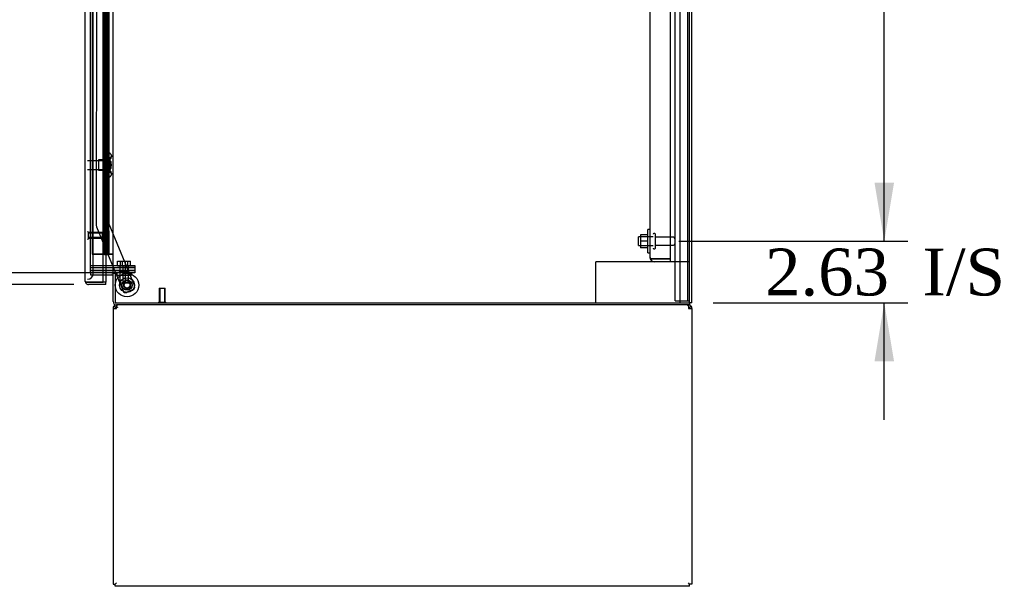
# Model space of a CAD drawing. Header units: inches. Extents: x 2 to 538, y -2 to 358.
# Tile 15 of 25: x 250 to 292, y 146 to 170. Entities that reach past the tile are written whole.
import ezdxf
from ezdxf.enums import TextEntityAlignment as Align
from ezdxf.lldxf.tags import DXFTag

# ---------------------------------------------------------------- set-up
doc = ezdxf.new("R2010")
doc.units = ezdxf.units.IN
doc.header["$MEASUREMENT"] = 0
for name, color, linetype in [('COM43135', 7, 'Continuous'), ('COM50669', 7, 'Continuous'), ('COM55602-2', 7, 'Continuous'), ('COM55607-2', 7, 'Continuous'), ('COM55738-23', 7, 'Continuous'), ('COM70098', 7, 'Continuous'), ('COM70220', 7, 'Continuous'), ('COM70839-4', 7, 'Continuous'), ('COM71182-2', 7, 'Continuous'), ('COM71183-4', 7, 'Continuous'), ('COM71187-2', 7, 'Continuous'), ('COM71194-4', 7, 'Continuous'), ('Default', 7, 'Continuous'), ('GSK86006', 7, 'Continuous'), ('NTS166105', 7, 'Continuous'), ('NTS18147', 7, 'Continuous'), ('NTS86070', 7, 'Continuous'), ('ROL87452', 7, 'Continuous'), ('RVT17786', 7, 'Continuous'), ('SCC180005', 7, 'Continuous'), ('STD26089', 7, 'Continuous'), ('STD26122', 7, 'Continuous'), ('STD26258', 7, 'Continuous'), ('WAF25059', 7, 'Continuous'), ('WAF25376', 7, 'Continuous'), ('WAM30038', 7, 'Continuous')]:
    doc.layers.add(name, color=color, linetype=linetype)
doc.styles.add('SEACAD_Times_New_Roman', font='times.ttf')
tags = doc.linetypes.add('HIDDEN2', pattern=[0.1875, 0.125, -0.0625]).pattern_tags.tags
tags[6:7] = [DXFTag(74, 4), DXFTag(75, 0), DXFTag(340, '0'), DXFTag(46, 0.0), DXFTag(50, 0.0), DXFTag(44, 0.0), DXFTag(45, 0.0)]
tags[4:5] = [DXFTag(74, 4), DXFTag(75, 0), DXFTag(340, '0'), DXFTag(46, 0.0), DXFTag(50, 0.0), DXFTag(44, 0.0), DXFTag(45, 0.0)]
doc.dimstyles.new('HAMMOND_(STH_-_540x360)', dxfattribs={"dimtxt": 2, "dimasz": 2.5, "dimexe": 1, "dimexo": 1, "dimgap": 0.5, "dimtad": 0, "dimtih": 1, "dimtoh": 1, "dimzin": 0, "dimdsep": 46, "dimtxsty": 'SEACAD_Times_New_Roman', "dimblk1": '_SE_FILLED', "dimblk2": '_SE_FILLED', "dimsah": 1, "dimcen": 1, "dimadec": 0, "dimazin": 0, "dimtfac": 0.8, "dimtofl": 0, "dimtmove": 0, "dimatfit": 3, "dimfxl": 1, "dimtolj": 1, "dimtzin": 0, "dimarcsym": 0})

# ---------------------------------------------------------------- blocks, each defined once
blk = doc.blocks.new('SE2')
at = {"layer": 'COM43135', "color": 7, "linetype": 'HIDDEN2'}
for p, q in [((277.87, 160.3), (277.87, 228.049)), ((276.995, 160.359), (276.995, 227.989)), ((276.995, 160.359), (276.995, 160.359)), ((276.995, 160.359), (276.995, 160.359)), ((277.18, 160.3), (277.031, 160.3)), ((277.098, 160.299), (277.031, 160.25)), ((277.098, 160.299), (277.18, 160.299)), ((277.18, 160.3), (277.87, 160.3)), ((277.18, 160.299), (277.18, 160.299)), ((277.87, 160.299), (277.18, 160.299)), ((277.87, 160.174), (277.18, 160.174)), ((277.87, 160.174), (277.87, 160.299))]:
    blk.add_line(p, q, dxfattribs=at)
for start, end in [(180, 180.0589), (180.1208, 216.194), (216.194, 270)]:
    blk.add_arc((277.18, 160.359), 0.185, start, end, dxfattribs=at)
blk.add_open_spline([(277.031, 160.3), (277.019, 160.31), (277.01, 160.319), (277.001, 160.334), (276.999, 160.339), (276.996, 160.349), (276.995, 160.354), (276.995, 160.359)], degree=3, knots=[0, 0, 0, 0, 0.5, 0.5, 0.75, 0.75, 1, 1, 1, 1], dxfattribs=at)
at = {"layer": 'COM50669', "color": 7, "linetype": 'HIDDEN2'}
for p, q in [((274.825, 160.174), (274.682, 160.174)), ((274.682, 158.424), (274.682, 160.174)), ((277.18, 160.174), (274.825, 160.174)), ((278.682, 160.174), (277.87, 160.174))]:
    blk.add_line(p, q, dxfattribs=at)
at = {"layer": 'COM55602-2', "color": 7, "linetype": 'Continuous'}
for p, q in [((254.232, 158.274), (254.232, 158.329)), ((278.634, 158.274), (278.634, 158.329)), ((254.089, 158.186), (254.089, 146.425)), ((254.089, 158.186), (254.232, 158.186)), ((254.194, 158.216), (254.119, 158.274)), ((254.232, 158.186), (254.232, 158.274)), ((278.634, 158.274), (278.634, 158.186)), ((278.634, 158.186), (278.777, 158.186)), ((278.672, 158.216), (278.747, 158.274)), ((278.777, 158.186), (278.777, 146.425)), ((254.089, 146.425), (254.184, 146.425)), ((254.184, 146.425), (254.232, 146.472)), ((254.184, 146.424), (254.232, 146.472)), ((254.184, 146.329), (254.184, 146.424)), ((278.682, 146.329), (254.184, 146.329)), ((278.682, 146.425), (278.634, 146.472)), ((278.682, 146.424), (278.634, 146.472)), ((278.777, 146.425), (278.682, 146.425)), ((278.682, 146.329), (278.682, 146.424))]:
    blk.add_line(p, q, dxfattribs=at)
for centre, radius, start, end in [((254.232, 158.186), 0.143, 90, 142.4161), ((278.634, 158.186), 0.143, 37.5839, 90), ((254.232, 158.186), 0.143, 142.4162, 180), ((254.232, 158.186), 0.048, 142.4162, 180), ((254.232, 158.186), 0.048, 90, 142.4162), ((254.232, 158.186), 0.048, 90, 142.4162), ((278.634, 158.186), 0.048, 37.5838, 90), ((278.634, 158.186), 0.048, 0, 37.5838), ((278.634, 158.186), 0.143, 0, 37.5838)]:
    blk.add_arc(centre, radius, start, end, dxfattribs=at)
at = {"layer": 'COM55602-2', "color": 7, "linetype": 'HIDDEN2'}
blk.add_arc((254.294, 158.124), 0.11, 92.1547, 123.9357, dxfattribs=at)
at = {"layer": 'COM55602-2', "color": 7, "linetype": 'Continuous'}
for points in [[(254.289, 158.329), (254.28, 158.329), (254.27, 158.324), (254.251, 158.305), (254.241, 158.291), (254.232, 158.274)], [(278.634, 158.274), (278.624, 158.291), (278.615, 158.305), (278.596, 158.324), (278.586, 158.329), (278.576, 158.329)]]:
    blk.add_open_spline(points, degree=3, knots=[0, 0, 0, 0, 0.5, 0.5, 1, 1, 1, 1], dxfattribs=at)
at = {"layer": 'COM55607-2', "color": 7, "linetype": 'HIDDEN2'}
for p, q in [((253.196, 228.497), (253.196, 160.497)), ((253.741, 228.497), (253.741, 160.497)), ((253.841, 160.497), (253.841, 228.497)), ((253.791, 169.498), (253.791, 170.497)), ((253.832, 169.498), (253.832, 170.497)), ((253.877, 170.497), (253.908, 170.497)), ((253.908, 169.497), (253.908, 170.497)), ((253.736, 169.498), (253.791, 169.498)), ((253.78, 169.498), (253.908, 169.498)), ((253.78, 168.498), (253.78, 169.497)), ((253.877, 169.497), (253.908, 169.497)), ((253.903, 169.497), (253.903, 168.498)), ((253.908, 168.498), (253.908, 169.497)), ((253.736, 168.498), (253.791, 168.498)), ((253.78, 168.498), (253.908, 168.498)), ((253.791, 167.498), (253.791, 168.497)), ((253.832, 167.498), (253.832, 168.497)), ((253.877, 168.497), (253.908, 168.497)), ((253.908, 167.497), (253.908, 168.497)), ((253.736, 167.498), (253.791, 167.498)), ((253.78, 167.498), (253.908, 167.498)), ((253.78, 166.498), (253.78, 167.497)), ((253.877, 167.497), (253.908, 167.497)), ((253.903, 167.497), (253.903, 166.498)), ((253.908, 166.498), (253.908, 167.497)), ((253.736, 166.498), (253.791, 166.498)), ((253.78, 166.498), (253.908, 166.498)), ((253.791, 165.498), (253.791, 166.497)), ((253.832, 165.498), (253.832, 166.497)), ((253.877, 166.497), (253.908, 166.497)), ((253.908, 165.497), (253.908, 166.497)), ((253.736, 165.498), (253.791, 165.498)), ((253.78, 165.498), (253.908, 165.498)), ((253.78, 164.498), (253.78, 165.497)), ((253.877, 165.497), (253.908, 165.497)), ((253.903, 165.497), (253.903, 164.498)), ((253.908, 164.498), (253.908, 165.497)), ((253.736, 164.498), (253.791, 164.498)), ((253.78, 164.498), (253.908, 164.498)), ((253.791, 163.498), (253.791, 164.497)), ((253.832, 163.498), (253.832, 164.497)), ((253.877, 164.497), (253.908, 164.497)), ((253.908, 163.497), (253.908, 164.497)), ((253.736, 163.498), (253.791, 163.498)), ((253.78, 163.498), (253.908, 163.498)), ((253.78, 162.498), (253.78, 163.497)), ((253.877, 163.497), (253.908, 163.497)), ((253.903, 163.497), (253.903, 162.498)), ((253.908, 162.498), (253.908, 163.497)), ((253.736, 162.498), (253.791, 162.498)), ((253.78, 162.498), (253.908, 162.498)), ((253.791, 161.498), (253.791, 162.497)), ((253.832, 161.498), (253.832, 162.497)), ((253.877, 162.497), (253.908, 162.497)), ((253.908, 161.497), (253.908, 162.497)), ((253.736, 161.498), (253.791, 161.498)), ((253.78, 161.498), (253.908, 161.498)), ((253.78, 160.498), (253.78, 161.497)), ((253.877, 161.497), (253.908, 161.497)), ((253.903, 161.497), (253.903, 160.498)), ((253.908, 160.498), (253.908, 161.497)), ((253.196, 160.498), (253.711, 160.498)), ((253.672, 160.497), (253.196, 160.497)), ((253.711, 160.498), (253.736, 160.498)), ((253.736, 160.498), (253.741, 160.498)), ((253.78, 160.498), (253.741, 160.498)), ((253.903, 160.498), (253.78, 160.498)), ((253.903, 160.498), (254.027, 160.498)), ((254.027, 160.498), (254.089, 160.498))]:
    blk.add_line(p, q, dxfattribs=at)
at = {"layer": 'COM55607-2', "color": 7, "linetype": 'Continuous'}
for p, q in [((253.674, 171.497), (253.674, 170.497)), ((253.877, 171.497), (253.877, 170.497)), ((253.674, 170.497), (253.674, 169.497)), ((253.674, 170.497), (253.877, 170.497)), ((253.674, 170.497), (253.877, 170.497)), ((253.877, 170.497), (253.877, 169.497)), ((253.674, 169.497), (253.877, 169.497)), ((253.674, 169.497), (253.877, 169.497)), ((253.674, 169.497), (253.674, 168.497)), ((253.877, 169.497), (253.877, 168.497)), ((253.674, 168.497), (253.674, 167.497)), ((253.674, 168.497), (253.877, 168.497)), ((253.674, 168.497), (253.877, 168.497)), ((253.877, 168.497), (253.877, 167.497)), ((253.674, 167.497), (253.877, 167.497)), ((253.674, 167.497), (253.877, 167.497)), ((253.674, 167.497), (253.674, 166.497)), ((253.877, 167.497), (253.877, 166.497)), ((253.674, 166.497), (253.674, 165.497)), ((253.674, 166.497), (253.877, 166.497)), ((253.674, 166.497), (253.877, 166.497)), ((253.877, 166.497), (253.877, 165.497)), ((253.674, 165.497), (253.877, 165.497)), ((253.674, 165.497), (253.877, 165.497)), ((253.674, 165.497), (253.674, 164.497)), ((253.877, 165.497), (253.877, 164.497)), ((253.674, 164.497), (253.674, 163.497)), ((253.674, 164.497), (253.877, 164.497)), ((253.674, 164.497), (253.877, 164.497)), ((253.877, 164.497), (253.877, 163.497)), ((253.674, 163.497), (253.877, 163.497)), ((253.674, 163.497), (253.877, 163.497)), ((253.674, 163.497), (253.674, 162.497)), ((253.877, 163.497), (253.877, 162.497)), ((253.674, 162.497), (253.674, 161.497)), ((253.674, 162.497), (253.877, 162.497)), ((253.674, 162.497), (253.877, 162.497)), ((253.877, 162.497), (253.877, 161.497)), ((253.674, 161.497), (253.877, 161.497)), ((253.674, 161.497), (253.877, 161.497)), ((253.674, 161.497), (253.674, 160.497)), ((253.877, 161.497), (253.877, 160.497)), ((253.674, 160.497), (253.672, 160.497)), ((253.877, 160.497), (253.674, 160.497)), ((253.728, 160.462), (253.728, 160.488)), ((253.728, 160.488), (253.778, 160.488)), ((253.778, 160.462), (253.728, 160.462)), ((253.741, 160.497), (253.741, 160.488)), ((253.803, 160.488), (253.778, 160.488)), ((253.803, 160.462), (253.778, 160.462)), ((253.803, 160.488), (253.853, 160.488)), ((253.853, 160.462), (253.803, 160.462)), ((253.841, 160.488), (253.841, 160.497)), ((253.853, 160.488), (253.853, 160.462)), ((254.089, 160.497), (253.877, 160.497))]:
    blk.add_line(p, q, dxfattribs=at)
at = {"layer": 'COM55738-23', "color": 7, "linetype": 'HIDDEN2'}
for p, q in [((278.057, 158.506), (278.057, 230.256)), ((278.61, 158.506), (278.61, 230.256)), ((278.057, 158.506), (278.244, 158.506)), ((278.244, 158.506), (278.494, 158.506)), ((278.494, 158.506), (278.61, 158.506)), ((278.61, 158.506), (278.682, 158.506))]:
    blk.add_line(p, q, dxfattribs=at)
at = {"layer": 'COM70098', "color": 7, "linetype": 'HIDDEN2'}
for p, q in [((253.122, 160.019), (254.271, 160.019)), ((254.271, 160.019), (255.021, 160.019)), ((255.021, 160.019), (255.021, 159.924)), ((253.122, 159.924), (254.271, 159.924)), ((254.271, 159.799), (253.122, 159.799)), ((254.271, 159.704), (254.232, 159.704)), ((255.021, 159.924), (254.271, 159.924)), ((254.271, 159.799), (255.021, 159.799)), ((255.021, 159.704), (254.271, 159.704)), ((255.021, 159.799), (255.021, 159.704))]:
    blk.add_line(p, q, dxfattribs=at)
at = {"layer": 'COM70220', "color": 7, "linetype": 'HIDDEN2'}
for p, q in [((253.247, 159.924), (253.247, 229.071)), ((253.247, 159.674), (253.247, 159.924))]:
    blk.add_line(p, q, dxfattribs=at)
blk.add_arc((252.997, 159.674), 0.25, 270, 0, dxfattribs=at)
at = {"layer": 'COM70839-4', "color": 7, "linetype": 'HIDDEN2'}
for p, q in [((253.917, 193.641), (253.904, 161.796)), ((253.385, 192.267), (253.373, 161.715)), ((253.373, 161.715), (253.373, 161.715)), ((253.904, 161.796), (255.003, 159.14)), ((253.904, 161.796), (253.904, 161.796)), ((253.904, 161.796), (255.003, 159.14)), ((253.382, 161.668), (254.195, 159.704)), ((253.382, 161.668), (254.195, 159.704)), ((254.207, 159.674), (254.513, 158.937)), ((254.207, 159.674), (254.513, 158.936)), ((254.935, 158.976), (254.676, 158.869)), ((254.935, 158.976), (254.676, 158.869))]:
    blk.add_line(p, q, dxfattribs=at)
at = {"layer": 'COM70839-4', "color": 7, "linetype": 'Continuous'}
blk.add_line((254.195, 159.704), (254.207, 159.674), dxfattribs=at)
blk.add_line((254.195, 159.704), (254.207, 159.674), dxfattribs=at)
at = {"layer": 'COM70839-4', "color": 7, "linetype": 'HIDDEN2'}
blk.add_circle((254.684, 159.176), 0.129, dxfattribs=at)
for centre, radius, start, end in [((253.498, 161.715), 0.125, 179.9757, 202.4877), ((254.684, 159.176), 0.129, 171.2174, 183.464), ((254.628, 158.984), 0.125, 202.4877, 292.4877), ((254.684, 159.176), 0.129, 261.3332, 278.5425), ((254.888, 159.092), 0.125, 292.4877, 22.4877)]:
    blk.add_arc(centre, radius, start, end, dxfattribs=at)
at = {"layer": 'COM71182-2', "color": 7, "linetype": 'Continuous'}
for p, q in [((278.682, 158.424), (278.682, 230.359)), ((254.089, 159.704), (254.089, 229.079)), ((254.041, 159.704), (253.672, 159.704)), ((254.041, 159.704), (254.089, 159.704)), ((254.232, 159.704), (254.089, 159.704)), ((254.184, 159.674), (254.184, 158.424)), ((254.232, 159.674), (254.184, 159.674)), ((254.232, 159.674), (254.232, 159.704)), ((254.184, 158.424), (278.682, 158.424))]:
    blk.add_line(p, q, dxfattribs=at)
at = {"layer": 'COM71182-2', "color": 7, "linetype": 'HIDDEN2'}
for p, q in [((253.122, 159.704), (253.122, 229.079)), ((253.672, 159.704), (253.122, 159.704))]:
    blk.add_line(p, q, dxfattribs=at)
at = {"layer": 'COM71183-4', "color": 7, "linetype": 'HIDDEN2'}
for p, q in [((253.122, 159.704), (253.122, 159.609)), ((253.122, 159.609), (253.672, 159.609))]:
    blk.add_line(p, q, dxfattribs=at)
at = {"layer": 'COM71183-4', "color": 7, "linetype": 'Continuous'}
for p, q in [((253.672, 159.609), (254.041, 159.609)), ((254.089, 158.472), (254.089, 159.674)), ((254.184, 159.674), (254.089, 159.674)), ((278.682, 158.329), (254.232, 158.329)), ((278.682, 158.424), (278.682, 158.329))]:
    blk.add_line(p, q, dxfattribs=at)
for centre, radius, start, end in [((254.041, 159.561), 0.143, 52.2051, 90), ((254.041, 159.561), 0.048, 0, 90), ((254.232, 158.472), 0.143, 180, 270)]:
    blk.add_arc(centre, radius, start, end, dxfattribs=at)
at = {"layer": 'COM71183-4', "color": 7, "linetype": 'HIDDEN2'}
blk.add_arc((254.232, 158.472), 0.048, 180, 270, dxfattribs=at)
at = {"layer": 'COM71187-2', "color": 7, "linetype": 'HIDDEN2'}
blk.add_line((278.277, 158.424), (278.277, 230.359), dxfattribs=at)
at = {"layer": 'COM71187-2', "color": 7, "linetype": 'Continuous'}
for q in [(278.777, 230.359), (278.682, 158.424)]:
    blk.add_line((278.777, 158.424), q, dxfattribs=at)
at = {"layer": 'COM71194-4', "color": 7, "linetype": 'Continuous'}
for p, q in [((252.902, 159.347), (252.902, 229.648)), ((253.672, 159.3), (253.672, 229.696)), ((253.777, 159.609), (253.777, 159.3)), ((252.902, 159.347), (252.902, 159.347)), ((252.902, 159.347), (252.902, 159.347)), ((253.045, 159.3), (252.931, 159.3)), ((252.982, 159.299), (252.931, 159.26)), ((252.982, 159.299), (253.045, 159.299)), ((253.045, 159.3), (253.672, 159.3)), ((253.045, 159.299), (253.045, 159.299)), ((253.777, 159.299), (253.045, 159.299)), ((253.777, 159.204), (253.045, 159.204)), ((253.777, 159.3), (253.672, 159.3)), ((253.777, 159.204), (253.777, 159.299))]:
    blk.add_line(p, q, dxfattribs=at)
at = {"layer": 'COM71194-4', "color": 7, "linetype": 'HIDDEN2'}
blk.add_line((253.777, 229.174), (253.777, 159.609), dxfattribs=at)
at = {"layer": 'COM71194-4', "color": 7, "linetype": 'Continuous'}
for start, end in [(180, 180.0762), (180.1561, 217.5036), (217.5036, 270)]:
    blk.add_arc((253.045, 159.347), 0.143, start, end, dxfattribs=at)
blk.add_open_spline([(252.931, 159.3), (252.922, 159.308), (252.915, 159.315), (252.907, 159.327), (252.905, 159.331), (252.903, 159.339), (252.902, 159.343), (252.902, 159.347)], degree=3, knots=[0, 0, 0, 0, 0.5, 0.5, 0.75, 0.75, 1, 1, 1, 1], dxfattribs=at)
at = {"layer": 'GSK86006', "color": 7, "linetype": 'HIDDEN2'}
for p, q in [((253.122, 159.924), (254.271, 159.924)), ((253.122, 159.799), (254.271, 159.799)), ((254.271, 159.924), (255.021, 159.924)), ((255.021, 159.799), (254.271, 159.799)), ((255.021, 159.924), (255.021, 159.799))]:
    blk.add_line(p, q, dxfattribs=at)
at = {"layer": 'NTS166105', "color": 7, "linetype": 'HIDDEN2'}
for p, q in [((276.579, 161.323), (276.579, 161.048)), ((276.899, 161.323), (276.579, 161.323)), ((276.579, 161.048), (276.579, 160.773)), ((276.899, 161.048), (276.579, 161.048)), ((276.899, 160.773), (276.579, 160.773))]:
    blk.add_line(p, q, dxfattribs=at)
at = {"layer": 'NTS18147', "color": 7, "linetype": 'HIDDEN2'}
for p, q in [((253.905, 164.795), (253.905, 164.799)), ((253.968, 164.799), (253.905, 164.799)), ((253.905, 164.795), (253.905, 164.606)), ((253.905, 164.795), (253.968, 164.795)), ((253.968, 164.795), (253.968, 164.799)), ((254.03, 164.646), (254.03, 164.7)), ((253.467, 164.519), (253.467, 164.079)), ((253.905, 164.519), (253.467, 164.519)), ((253.905, 164.606), (253.905, 164.488)), ((253.968, 164.606), (253.905, 164.606)), ((253.905, 164.488), (253.905, 164.111)), ((253.905, 164.488), (253.968, 164.488)), ((253.968, 164.488), (253.968, 164.606)), ((253.467, 164.079), (253.905, 164.079)), ((253.905, 164.111), (253.905, 163.993)), ((253.968, 164.111), (253.905, 164.111)), ((253.905, 163.993), (253.905, 163.804)), ((253.905, 163.993), (253.968, 163.993)), ((253.905, 163.804), (253.905, 163.799)), ((253.968, 163.804), (253.905, 163.804)), ((253.905, 163.799), (253.968, 163.799)), ((253.968, 163.993), (253.968, 164.111)), ((253.968, 163.804), (253.968, 163.799)), ((254.03, 163.899), (254.03, 163.953))]:
    blk.add_line(p, q, dxfattribs=at)
blk.add_arc((253.711, 164.299), 0.318, 323.6338, 36.3662, dxfattribs=at)
for centre, start_param, end_param in [((253.711, 164.7), 2.506883, 3.776302), ((253.711, 164.646), 2.506883, 3.141593), ((253.711, 163.953), 3.141593, 3.776302), ((253.711, 163.899), 2.506883, 3.776302)]:
    blk.add_ellipse(centre, major_axis=(-0.318, 0), ratio=0.5, start_param=start_param, end_param=end_param, dxfattribs=at)
at = {"layer": 'NTS86070', "color": 7, "linetype": 'HIDDEN2'}
for p, q in [((254.247, 159.704), (254.247, 159.604)), ((254.247, 159.604), (254.747, 159.604)), ((254.35, 159.734), (254.35, 159.704)), ((254.36, 159.744), (254.633, 159.744)), ((254.372, 159.704), (254.372, 159.604)), ((254.475, 159.734), (254.475, 159.704)), ((254.633, 159.744), (254.758, 159.744)), ((254.643, 159.704), (254.643, 159.734)), ((254.747, 159.704), (254.747, 159.604)), ((254.747, 159.604), (254.872, 159.604)), ((254.768, 159.704), (254.768, 159.734)), ((254.872, 159.704), (254.872, 159.604))]:
    blk.add_line(p, q, dxfattribs=at)
for centre, start, end in [((254.36, 159.734), 90, 180), ((254.485, 159.734), 90, 180), ((254.633, 159.734), 0, 90), ((254.758, 159.734), 0, 90)]:
    blk.add_arc(centre, 0.01, start, end, dxfattribs=at)
at = {"layer": 'ROL87452', "color": 7, "linetype": 'HIDDEN2'}
for radius in [0.5, 0.5, 0.206]:
    blk.add_circle((254.684, 159.176), radius, dxfattribs=at)
at = {"layer": 'RVT17786', "color": 7, "linetype": 'HIDDEN2'}
for radius in [0.217, 0.125]:
    blk.add_circle((254.684, 159.176), radius, dxfattribs=at)
for start, end in [(79.1798, 110.1623), (0, 10.5114), (359.9757, 0)]:
    blk.add_arc((254.684, 159.176), 0.217, start, end, dxfattribs=at)
at = {"layer": 'SCC180005', "color": 7, "linetype": 'HIDDEN2'}
for p, q in [((254.281, 160.193), (254.497, 160.193)), ((254.281, 160.019), (254.281, 160.193)), ((254.374, 160.019), (254.374, 159.269)), ((254.406, 160.019), (254.406, 160.193)), ((254.497, 160.193), (254.713, 160.193)), ((254.497, 160.019), (254.497, 160.193)), ((254.499, 160.019), (254.499, 159.269)), ((254.62, 159.269), (254.62, 160.019)), ((254.622, 160.019), (254.622, 160.193)), ((254.713, 160.193), (254.838, 160.193)), ((254.713, 160.019), (254.713, 160.193)), ((254.745, 159.269), (254.745, 160.019)), ((254.838, 160.019), (254.838, 160.193)), ((254.374, 159.269), (254.62, 159.269)), ((254.622, 159.269), (254.745, 159.269))]:
    blk.add_line(p, q, dxfattribs=at)
at = {"layer": 'STD26089', "color": 7, "linetype": 'HIDDEN2'}
for p, q in [((277.19, 161.374), (277.15, 161.374)), ((277.22, 160.754), (277.22, 161.344)), ((276.495, 160.862), (276.495, 161.237)), ((277.12, 161.237), (276.495, 161.237)), ((276.495, 160.862), (277.12, 160.862)), ((277.997, 161.215), (277.22, 161.215)), ((277.22, 160.883), (277.997, 160.883)), ((277.15, 160.724), (277.19, 160.724))]:
    blk.add_line(p, q, dxfattribs=at)
for centre, radius, start, end in [((277.15, 161.344), 0.03, 90, 180), ((277.19, 161.344), 0.03, 0, 90), ((277.997, 161.155), 0.06, 0, 90), ((277.997, 160.943), 0.06, 270, 0), ((277.15, 160.754), 0.03, 180, 270), ((277.19, 160.754), 0.03, 270, 0)]:
    blk.add_arc(centre, radius, start, end, dxfattribs=at)
at = {"layer": 'STD26122', "color": 7, "linetype": 'HIDDEN2'}
for p, q in [((253.962, 164.484), (252.997, 164.484)), ((253.962, 164.114), (253.962, 164.484)), ((253.997, 164.449), (253.962, 164.484)), ((253.997, 164.449), (253.997, 164.149)), ((252.997, 164.114), (253.962, 164.114)), ((253.962, 164.114), (253.997, 164.149))]:
    blk.add_line(p, q, dxfattribs=at)
at = {"layer": 'STD26258', "color": 7, "linetype": 'HIDDEN2'}
for p, q in [((253.028, 161.456), (252.997, 161.456)), ((253.028, 161.456), (253.028, 161.143)), ((253.622, 161.424), (253.028, 161.424)), ((253.622, 161.394), (253.028, 161.394)), ((253.622, 161.424), (253.622, 161.174)), ((252.997, 161.143), (253.028, 161.143)), ((253.622, 161.205), (253.028, 161.205)), ((253.028, 161.174), (253.622, 161.174)), ((256.059, 159.049), (256.309, 159.049)), ((256.059, 159.049), (256.059, 158.456)), ((256.09, 159.049), (256.09, 158.456)), ((256.278, 159.049), (256.278, 158.456)), ((256.309, 158.456), (256.309, 159.049)), ((256.028, 158.456), (256.34, 158.456)), ((256.028, 158.456), (256.028, 158.424)), ((256.34, 158.424), (256.34, 158.456))]:
    blk.add_line(p, q, dxfattribs=at)
at = {"layer": 'WAF25059', "color": 7, "linetype": 'HIDDEN2'}
for p, q in [((276.899, 160.549), (276.899, 161.549)), ((276.995, 161.549), (276.899, 161.549)), ((276.899, 160.549), (276.995, 160.549))]:
    blk.add_line(p, q, dxfattribs=at)
at = {"layer": 'WAF25376', "color": 7, "linetype": 'HIDDEN2'}
for radius in [0.315, 0.14]:
    blk.add_circle((254.684, 159.176), radius, dxfattribs=at)
for radius, start, end in [(0.14, 163.3942, 182.7613), (0.315, 355.6214, 0), (0.315, 0, 2.7674), (0.14, 251.6718, 293.7958)]:
    blk.add_arc((254.684, 159.176), radius, start, end, dxfattribs=at)
at = {"layer": 'WAM30038', "color": 7, "linetype": 'HIDDEN2'}
for p, q in [((253.756, 163.924), (253.756, 164.674)), ((253.78, 164.674), (253.756, 164.674)), ((253.78, 163.924), (253.78, 164.674)), ((253.692, 164.473), (253.692, 164.528)), ((253.737, 164.502), (253.692, 164.473)), ((253.692, 164.449), (253.737, 164.477)), ((253.692, 164.473), (253.708, 164.461)), ((253.692, 164.317), (253.692, 164.449)), ((253.737, 164.317), (253.692, 164.317)), ((253.692, 164.15), (253.692, 164.282)), ((253.692, 164.282), (253.737, 164.282)), ((253.708, 164.461), (253.741, 164.482)), ((253.737, 164.122), (253.692, 164.15)), ((253.708, 164.138), (253.692, 164.126)), ((253.692, 164.071), (253.692, 164.126)), ((253.692, 164.126), (253.737, 164.097)), ((253.741, 164.117), (253.708, 164.138)), ((253.756, 163.924), (253.78, 163.924))]:
    blk.add_line(p, q, dxfattribs=at)
for centre, radius, start, end in [((253.171, 165.202), 0.85, 311.7058, 313.4493), ((253.738, 164.299), 0.0181, 1.7718, 93.073), ((253.737, 164.3), 0.0182, 267.1609, 357.9942), ((253.168, 163.394), 0.854, 46.5547, 48.2901)]:
    blk.add_arc(centre, radius, start, end, dxfattribs=at)
for points, knots in [([(253.692, 164.528), (253.705, 164.539), (253.717, 164.551), (253.73, 164.562), (253.732, 164.564), (253.734, 164.566), (253.737, 164.568)], [0, 0, 0, 0, 0.858552, 0.858552, 0.858552, 1, 1, 1, 1]), ([(253.75, 164.507), (253.75, 164.507), (253.749, 164.507), (253.745, 164.506), (253.741, 164.504), (253.737, 164.502)], [0.4389304, 0.4389304, 0.4389304, 0.4389304, 0.5, 0.5, 1, 1, 1, 1]), ([(253.737, 164.477), (253.739, 164.478), (253.741, 164.48), (253.745, 164.483), (253.747, 164.485), (253.751, 164.49), (253.752, 164.492), (253.755, 164.497), (253.756, 164.5), (253.756, 164.502)], [0, 0, 0, 0, 0.25, 0.25, 0.5, 0.5, 0.75, 0.75, 1, 1, 1, 1]), ([(253.737, 164.031), (253.734, 164.033), (253.732, 164.035), (253.73, 164.037), (253.717, 164.048), (253.705, 164.06), (253.692, 164.071)], [0, 0, 0, 0, 0.141448, 0.141448, 0.141448, 1, 1, 1, 1]), ([(253.756, 164.097), (253.756, 164.099), (253.755, 164.102), (253.752, 164.107), (253.751, 164.109), (253.745, 164.116), (253.741, 164.119), (253.737, 164.122)], [0, 0, 0, 0, 0.25, 0.25, 0.5, 0.5, 1, 1, 1, 1]), ([(253.737, 164.097), (253.739, 164.096), (253.741, 164.095), (253.745, 164.093), (253.747, 164.093), (253.749, 164.092), (253.75, 164.092), (253.75, 164.092)], [0, 0, 0, 0, 0.25, 0.25, 0.5, 0.5, 0.5626015, 0.5626015, 0.5626015, 0.5626015])]:
    blk.add_open_spline(points, degree=3, knots=knots, dxfattribs=at)
blk = doc.blocks.new('DMBLK3827')
at = {"layer": 'Default', "linetype": 'Continuous'}
for points in [[(287.4, 191.674), (286.983, 194.174), (286.566, 191.674)], [(287.4, 163.549), (286.566, 163.549), (286.983, 161.049)]]:
    blk.add_hatch(color=7, dxfattribs=at).paths.add_polyline_path(points)
at = {"layer": 'Default', "color": 7, "linetype": 'Continuous'}
for p, q in [((278.22, 194.174), (287.983, 194.174)), ((286.983, 179.312), (286.983, 194.174)), ((286.983, 161.049), (286.983, 176.612)), ((278.22, 161.049), (287.983, 161.049))]:
    blk.add_line(p, q, dxfattribs=at)
at = {"layer": 'Default', "color": 7, "linetype": 'Continuous', "style": 'SEACAD_Times_New_Roman'}
blk.add_text('33.13', height=2, dxfattribs=at).set_placement((283.571, 178.612), align=Align.TOP_LEFT)
blk = doc.blocks.new('_SE_FILLED')
at = {"color": 0}
blk.add_line((0, 0), (-1, 0), dxfattribs=at)
blk.add_solid([(0, 0), (-1, -0.1665), (-1, 0.1665), (0, 0)], dxfattribs=at)
blk = doc.blocks.new('DMBLK3831')
at = {"layer": 'Default', "linetype": 'Continuous'}
for points in [[(287.4, 163.549), (286.566, 163.549), (286.983, 161.049)], [(287.4, 155.924), (286.983, 158.424), (286.566, 155.924)]]:
    blk.add_hatch(color=7, dxfattribs=at).paths.add_polyline_path(points)
at = {"layer": 'Default', "color": 7, "linetype": 'Continuous'}
for p, q in [((286.983, 161.049), (286.983, 166.049)), ((278.22, 161.049), (287.983, 161.049)), ((279.682, 158.424), (287.983, 158.424)), ((286.983, 153.424), (286.983, 158.424))]:
    blk.add_line(p, q, dxfattribs=at)
at = {"layer": 'Default', "color": 7, "linetype": 'Continuous', "style": 'SEACAD_Times_New_Roman'}
for s, p in [('I/S', (288.607, 160.737)), ('2.63', (281.899, 160.737))]:
    blk.add_text(s, height=2, dxfattribs=at).set_placement(p, align=Align.TOP_LEFT)
blk = doc.blocks.new('DMBLK3840')
at = {"layer": 'Default', "linetype": 'Continuous'}
for points in [[(230.099, 226.579), (230.932, 226.579), (230.516, 229.079)], [(230.099, 162.204), (230.516, 159.704), (230.932, 162.204)]]:
    blk.add_hatch(color=7, dxfattribs=at).paths.add_polyline_path(points)
at = {"layer": 'Default', "color": 7, "linetype": 'Continuous'}
for p, q in [((254.021, 229.079), (229.516, 229.079)), ((230.516, 229.079), (230.516, 196.092)), ((230.516, 186.692), (230.516, 159.704)), ((254.021, 159.704), (229.516, 159.704))]:
    blk.add_line(p, q, dxfattribs=at)
at = {"layer": 'Default', "color": 7, "linetype": 'Continuous', "style": 'SEACAD_Times_New_Roman'}
for s, p in [('69.38', (227.103, 195.392)), ('DOOR ', (225.942, 192.392)), ('OPENING', (224.023, 189.392))]:
    blk.add_text(s, height=2, dxfattribs=at).set_placement(p, align=Align.TOP_LEFT)
blk = doc.blocks.new('DMBLK3850')
at = {"layer": 'Default', "linetype": 'Continuous'}
for points in [[(244.783, 191.574), (245.616, 191.574), (245.199, 194.074)], [(244.783, 161.704), (245.199, 159.204), (245.616, 161.704)]]:
    blk.add_hatch(color=7, dxfattribs=at).paths.add_polyline_path(points)
at = {"layer": 'Default', "color": 7, "linetype": 'Continuous'}
for p, q in [((251.467, 194.074), (244.199, 194.074)), ((245.199, 178.339), (245.199, 194.074)), ((245.199, 159.204), (245.199, 175.639)), ((252.411, 159.204), (244.199, 159.204))]:
    blk.add_line(p, q, dxfattribs=at)
at = {"layer": 'Default', "color": 7, "linetype": 'Continuous', "style": 'SEACAD_Times_New_Roman'}
blk.add_text('34.87', height=2, dxfattribs=at).set_placement((241.787, 177.639), align=Align.TOP_LEFT)

msp = doc.modelspace()

# ---------------------------------------------------------------- block references
at = {"layer": 'Default'}
msp.add_blockref('SE2', (0, 0), dxfattribs=at)

# ---------------------------------------------------------------- dimensions: what is measured, and where the dimension line sits
at = {"layer": 'Default', "color": 7, "linetype": 'Continuous'}
for base, p1, p2, angle, text, picture, middle, dimtype in [((230.515775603, 229.079489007), (255.020880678, 229.079489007), (255.020880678, 159.704489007), 270, '\\A1;<>\\PDOOR \\XOPENING', 'DMBLK3840', (230.515775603, 194.391988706), 161), ((245.199, 194.074), (253.411, 159.204), (252.467, 194.074), 90, '\\A1;<>', 'DMBLK3850', (245.199, 176.639), 160), ((286.982907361, 161.049489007), (277.219880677, 161.049489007), (277.219880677, 194.174489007), 90, '\\A1;<>', 'DMBLK3827', (286.982907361, 177.611988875), 161), ((286.982907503, 161.049489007), (278.681880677, 158.424489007), (277.219880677, 161.049489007), 90, '\\A1;<> I/S', 'DMBLK3831', (286.982907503, 159.736989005), 160)]:
    dim = msp.add_linear_dim(base=base, p1=p1, p2=p2, angle=angle, text=text, dimstyle='HAMMOND_(STH_-_540x360)', dxfattribs=at)
    dim.commit()
    dim.dimension.update_dxf_attribs({"geometry": picture, "text_midpoint": middle, "dimtype": dimtype})

doc.saveas('drawing.dxf')
